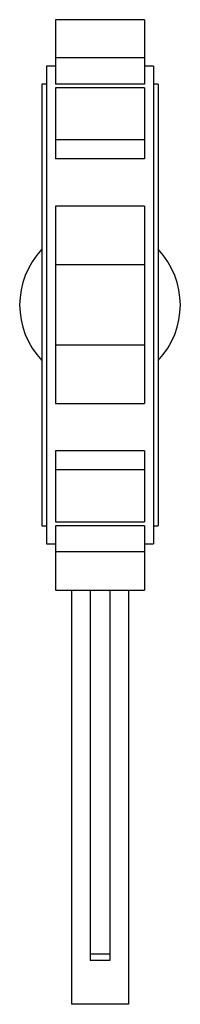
# Paper-space layout '_Inferiore' of a CAD drawing. Header units: millimetres. Extents: x -45 to 45, y -391 to 159.
import ezdxf

# ---------------------------------------------------------------- set-up
doc = ezdxf.new("R2010")
doc.units = ezdxf.units.MM

psp = doc.layouts.new('_Inferiore')

# ---------------------------------------------------------------- linework, layer by layer
at = {"color": 7, "linetype": 'Continuous', "lineweight": 25}
for p, q in [((25, 159.47), (-25, 159.47)), ((-25, 159.47), (-25, 123.5)), ((25, 159.47), (25, 123.5)), ((25, 138.07), (-25, 138.07)), ((-25, 133.5), (-30, 133.5)), ((-30, 133.5), (-30, -133.5)), ((30, 133.5), (25, 133.5)), ((30, 133.5), (30, -133.5)), ((-30, 123.5), (-32.5, 123.5)), ((-32.5, 123.5), (-32.5, -123.5)), ((25, 123.5), (-25, 123.5)), ((25, 121.3), (-25, 121.3)), ((-25, 121.3), (-25, 81.61)), ((25, 121.3), (25, 81.61)), ((32.5, 123.5), (30, 123.5)), ((32.5, 123.5), (32.5, -123.5)), ((25, 92.28), (-25, 92.28)), ((25, 81.61), (-25, 81.61)), ((25, 55.18), (-25, 55.18)), ((-25, 55.18), (-25, -55.18)), ((25, 55.18), (25, -55.18)), ((25, 22.5), (-25, 22.5)), ((25, -22.5), (-25, -22.5)), ((-25, -55.18), (25, -55.18)), ((25, -81.61), (-25, -81.61)), ((-25, -81.61), (-25, -121.3)), ((25, -81.61), (25, -121.3)), ((25, -92.28), (-25, -92.28)), ((-32.5, -123.5), (-30, -123.5)), ((-25, -121.3), (25, -121.3)), ((25, -123.5), (-25, -123.5)), ((-25, -123.5), (-25, -159.47)), ((25, -123.5), (25, -159.47)), ((30, -123.5), (32.5, -123.5)), ((-30, -133.5), (-25, -133.5)), ((25, -133.5), (30, -133.5)), ((25, -138.07), (-25, -138.07)), ((-25, -159.47), (25, -159.47)), ((-16, -159.47), (-16, -391)), ((-5.5, -159.47), (-5.5, -366.56)), ((5.5, -159.47), (5.5, -366.56)), ((16, -159.47), (16, -391)), ((5.5, -362.96), (-5.5, -362.96)), ((5.5, -366.56), (-5.5, -366.56)), ((16, -391), (-16, -391))]:
    psp.add_line(p, q, dxfattribs=at)
for start, end in [(136.2383, 223.7617), (316.2383, 43.7617)]:
    psp.add_arc((0, 0), 45, start, end, dxfattribs=at)

doc.saveas('drawing.dxf')
